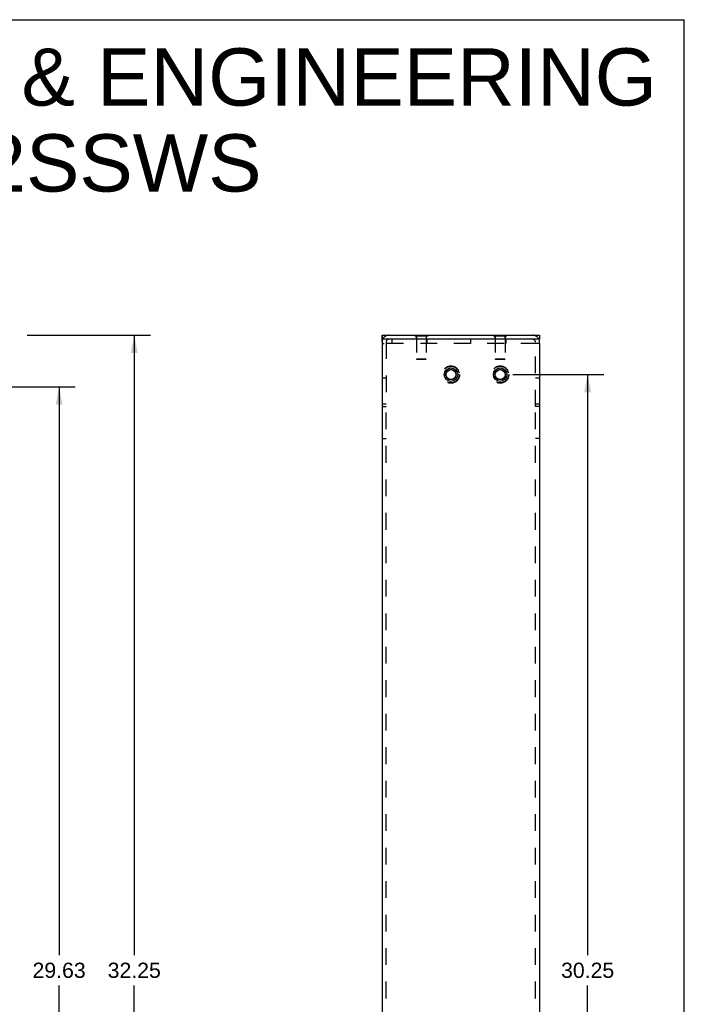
# Model space of a CAD drawing. Header units: inches. Extents: x 0 to 77.3, y 0 to 50.
# Tile 42 of 42: x 60.4 to 77.3, y 25 to 50. Entities that reach past the tile are written whole.
import ezdxf

# ---------------------------------------------------------------- set-up
doc = ezdxf.new("R2010")
doc.units = ezdxf.units.IN
doc.header["$LTSCALE"] = 4.25
doc.header["$MEASUREMENT"] = 0
doc.linetypes.add('HIDDEN', pattern=[0.2, 0.1, -0.1])
doc.layers.get('0').update_dxf_attribs({"linetype": 'CONTINUOUS'})
for name, color, linetype in [('02___PRT_ALL_AXES', 7, 'CONTINUOUS'), ('DEFAULT_2', 8, 'HIDDEN'), ('DIMENSIONS', 7, 'CONTINUOUS')]:
    doc.layers.add(name, color=color, linetype=linetype)
doc.styles.get("Standard").update_dxf_attribs({"font": 'arial.ttf'})
doc.dimstyles.new('DIMSTYLE_1', dxfattribs={"dimtxt": 0.386364, "dimasz": 0.454545, "dimexe": 0.09, "dimexo": 0.07, "dimgap": 0.0425, "dimtad": 0, "dimtih": 1, "dimtoh": 1, "dimzin": 4, "dimdsep": 46, "dimtxsty": 'Standard', "dimblk": '_FILLED', "dimblk1": '_FILLED', "dimblk2": '_FILLED', "dimcen": 0.09, "dimazin": 1, "dimtfac": 1, "dimtdec": 3, "dimtofl": 0, "dimtmove": 0, "dimatfit": 3, "dimldrblk": '_FILLED', "dimfxl": 0, "dimtolj": 1, "dimtzin": 4, "dimarcsym": 0})

# ---------------------------------------------------------------- blocks, each defined once
blk = doc.blocks.new('_FILLED')
at = {"color": 0, "linetype": 'ByBlock'}
blk.add_solid([(0, 0), (-1, 0.2), (-1, -0.2)], dxfattribs=at)
blk = doc.blocks.new('*D2')
at = {"layer": 'DIMENSIONS', "color": 2, "linetype": 'Continuous'}
for p, q in [((60.583, 41.989), (63.708, 41.989)), ((63.299, 41.989), (63.299, 26.25)), ((63.299, 9.739), (63.299, 25.477)), ((60.583, 9.739), (63.708, 9.739))]:
    blk.add_line(p, q, dxfattribs=at)
at = {"layer": 'DIMENSIONS', "color": 2, "linetype": 'Continuous', "xscale": 0.4545454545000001, "yscale": 0.4545454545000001, "zscale": 0.4545454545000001}
for p, rotation in [((63.299, 41.989), 90), ((63.299, 9.739), 270)]:
    blk.add_blockref('_FILLED', p, dxfattribs=dict(at, rotation=rotation))
at = {"layer": 'DIMENSIONS', "color": 2, "linetype": 'Continuous', "insert": (63.299, 26.057), "char_height": 0.3864, "width": 1.35012, "attachment_point": 2, "line_spacing_factor": 0.9}
blk.add_mtext('32.25', dxfattribs=at)
blk = doc.blocks.new('*D5')
at = {"layer": 'DIMENSIONS', "color": 2, "linetype": 'Continuous'}
for p, q in [((59.271, 40.676), (61.799, 40.676)), ((61.39, 40.676), (61.39, 26.25)), ((61.39, 11.051), (61.39, 25.477)), ((59.271, 11.051), (61.799, 11.051))]:
    blk.add_line(p, q, dxfattribs=at)
at = {"layer": 'DIMENSIONS', "color": 2, "linetype": 'Continuous', "xscale": 0.4545454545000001, "yscale": 0.4545454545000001, "zscale": 0.4545454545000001}
for p, rotation in [((61.39, 40.676), 90), ((61.39, 11.051), 270)]:
    blk.add_blockref('_FILLED', p, dxfattribs=dict(at, rotation=rotation))
at = {"layer": 'DIMENSIONS', "color": 2, "linetype": 'Continuous', "insert": (61.39, 26.057), "char_height": 0.3864, "width": 1.35012, "attachment_point": 2, "line_spacing_factor": 0.9}
blk.add_mtext('29.63', dxfattribs=at)
blk = doc.blocks.new('*D14')
at = {"layer": 'DIMENSIONS', "color": 2, "linetype": 'Continuous'}
for p, q in [((72.913, 40.989), (75.226, 40.989)), ((74.817, 40.989), (74.817, 26.25)), ((74.817, 10.739), (74.817, 25.477)), ((72.913, 10.739), (75.226, 10.739))]:
    blk.add_line(p, q, dxfattribs=at)
at = {"layer": 'DIMENSIONS', "color": 2, "linetype": 'Continuous', "xscale": 0.4545454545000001, "yscale": 0.4545454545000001, "zscale": 0.4545454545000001}
for p, rotation in [((74.817, 40.989), 90), ((74.817, 10.739), 270)]:
    blk.add_blockref('_FILLED', p, dxfattribs=dict(at, rotation=rotation))
at = {"layer": 'DIMENSIONS', "color": 2, "linetype": 'Continuous', "insert": (74.817, 26.057), "char_height": 0.3864, "width": 1.35012, "attachment_point": 2, "line_spacing_factor": 0.9}
blk.add_mtext('30.25', dxfattribs=at)

msp = doc.modelspace()

# ---------------------------------------------------------------- linework, layer by layer
at = {"color": 7, "linetype": 'Continuous'}
for p, q in [((0, 50), (77.273, 50)), ((77.273, 0), (77.273, 50)), ((69.595, 41.989), (69.595, 41.885)), ((69.595, 41.989), (73.595, 41.989)), ((69.595, 41.869), (69.595, 41.885)), ((69.595, 41.853), (69.595, 41.869)), ((69.595, 41.838), (69.595, 41.853)), ((69.595, 41.815), (69.595, 41.781)), ((69.595, 41.781), (69.647, 41.781)), ((70.426, 41.993), (70.426, 41.989)), ((70.426, 41.993), (70.763, 41.993)), ((70.763, 41.993), (70.763, 41.989)), ((72.426, 41.993), (72.426, 41.989)), ((72.426, 41.993), (72.763, 41.993)), ((72.763, 41.993), (72.763, 41.989)), ((73.595, 41.781), (73.543, 41.781)), ((73.595, 41.989), (73.595, 41.885)), ((73.595, 41.781), (73.595, 41.815))]:
    msp.add_line(p, q, dxfattribs=at)
at = {"color": 3, "linetype": 'Continuous'}
for p, q in [((73.595, 41.885), (69.595, 41.885)), ((69.595, 41.781), (69.595, 9.947)), ((73.595, 41.781), (73.595, 9.947))]:
    msp.add_line(p, q, dxfattribs=at)
at = {"color": 7, "linetype": 'Continuous'}
msp.add_lwpolyline([(69.595, 41.818), (69.595, 41.824), (69.595, 41.838)], dxfattribs=at)
at = {"color": 3, "linetype": 'Continuous'}
for centre in [(71.345, 40.989), (72.595, 40.989)]:
    msp.add_circle(centre, 0.172, dxfattribs=at)
at = {"color": 7, "linetype": 'Continuous'}
for centre, radius in [((71.345, 40.989), 0.135), ((71.345, 40.989), 0.125), ((72.595, 40.989), 0.135), ((72.595, 40.989), 0.125)]:
    msp.add_circle(centre, radius, dxfattribs=at)
for centre, start, end in [((69.769, 41.815), 178.8158, 180), ((73.421, 41.815), 0, 1.1842)]:
    msp.add_arc(centre, 0.174, start, end, dxfattribs=at)
at = {"layer": '02___PRT_ALL_AXES', "color": 8, "linetype": 'HIDDEN'}
for centre in [(71.345, 40.989), (72.595, 40.989)]:
    msp.add_circle(centre, 0.22, dxfattribs=at)
at = {"layer": '02___PRT_ALL_AXES', "color": 7, "linetype": 'Continuous'}
for centre in [(71.345, 40.989), (72.595, 40.989)]:
    msp.add_circle(centre, 0.172, dxfattribs=at)
at = {"layer": 'DEFAULT_2', "color": 8, "linetype": 'HIDDEN'}
for p, q in [((69.595, 41.989), (69.595, 41.989)), ((69.595, 41.988), (69.595, 41.989)), ((69.595, 41.972), (69.595, 41.988)), ((69.595, 41.927), (69.595, 41.972)), ((69.595, 41.9), (69.595, 41.927)), ((69.595, 41.885), (69.595, 41.9)), ((73.543, 41.781), (69.647, 41.781)), ((69.699, 41.815), (69.699, 40.176)), ((69.842, 41.885), (69.842, 41.781)), ((70.426, 41.989), (70.426, 41.975)), ((70.426, 41.975), (70.763, 41.975)), ((70.47, 41.885), (70.47, 41.989)), ((70.471, 41.975), (70.471, 41.378)), ((70.719, 41.975), (70.719, 41.378)), ((70.72, 41.885), (70.72, 41.989)), ((70.735, 41.885), (70.735, 41.781)), ((70.763, 41.989), (70.763, 41.975)), ((71.842, 41.885), (71.842, 41.781)), ((72.426, 41.989), (72.426, 41.975)), ((72.426, 41.975), (72.763, 41.975)), ((72.47, 41.885), (72.47, 41.989)), ((72.471, 41.975), (72.471, 41.378)), ((72.719, 41.975), (72.719, 41.378)), ((72.72, 41.885), (72.72, 41.989)), ((72.735, 41.885), (72.735, 41.781)), ((72.763, 41.989), (72.763, 41.975)), ((73.491, 40.176), (73.491, 41.815)), ((70.481, 41.368), (70.471, 41.378)), ((70.719, 41.378), (70.471, 41.378)), ((70.709, 41.368), (70.481, 41.368)), ((70.709, 41.368), (70.719, 41.378)), ((72.481, 41.368), (72.471, 41.378)), ((72.719, 41.378), (72.471, 41.378)), ((72.709, 41.368), (72.481, 41.368)), ((72.709, 41.368), (72.719, 41.378)), ((69.699, 40.895), (69.595, 40.895)), ((73.595, 40.895), (73.491, 40.895)), ((69.699, 40.238), (69.595, 40.238)), ((69.595, 40.176), (69.699, 40.176)), ((69.699, 11.551), (69.699, 40.176)), ((73.595, 40.238), (73.491, 40.238)), ((73.491, 11.551), (73.491, 40.176)), ((73.595, 40.176), (73.491, 40.176)), ((69.595, 39.363), (69.699, 39.363)), ((73.595, 39.363), (73.491, 39.363))]:
    msp.add_line(p, q, dxfattribs=at)
for centre, radius in [((71.345, 40.989), 0.22), ((71.345, 40.989), 0.21), ((72.595, 40.989), 0.22), ((72.595, 40.989), 0.21)]:
    msp.add_circle(centre, radius, dxfattribs=at)
for centre, radius, start, end in [((69.769, 41.815), 0.174, 90, 178.8158), ((69.769, 41.815), 0.07, 90, 180), ((73.421, 41.815), 0.174, 1.1842, 90), ((73.421, 41.815), 0.07, 0, 90)]:
    msp.add_arc(centre, radius, start, end, dxfattribs=at)

# ---------------------------------------------------------------- texts
at = {"layer": 'DIMENSIONS', "color": 2, "linetype": 'Continuous', "insert": (58.177, 49.273), "char_height": 1.45455, "width": 36.73674, "attachment_point": 2, "line_spacing_factor": 0.9}
msp.add_mtext('SAGINAW CONTROL & ENGINEERING\\PSCE-P2432SSWS', dxfattribs=at)

# ---------------------------------------------------------------- dimensions: what is measured, and where the dimension line sits
at = {"layer": 'DIMENSIONS', "color": 2, "linetype": 'Continuous'}
for base, p1, p2, angle, picture, middle in [((63.299, 9.739), (60.513, 41.989), (60.513, 9.739), 270, '*D2', (63.299, 25.862)), ((74.817, 10.739), (72.843, 40.989), (72.843, 10.739), 270, '*D14', (74.817, 25.862)), ((61.39018475, 40.676267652), (59.200570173, 11.051267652), (59.200570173, 40.676267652), 90, '*D5', (61.385055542, 25.86161284))]:
    dim = msp.add_linear_dim(base=base, p1=p1, p2=p2, angle=angle, dimstyle='DIMSTYLE_1', dxfattribs=at)
    dim.commit()
    dim.dimension.update_dxf_attribs({"geometry": picture, "text_midpoint": middle, "dimtype": 160})

doc.saveas('drawing.dxf')
